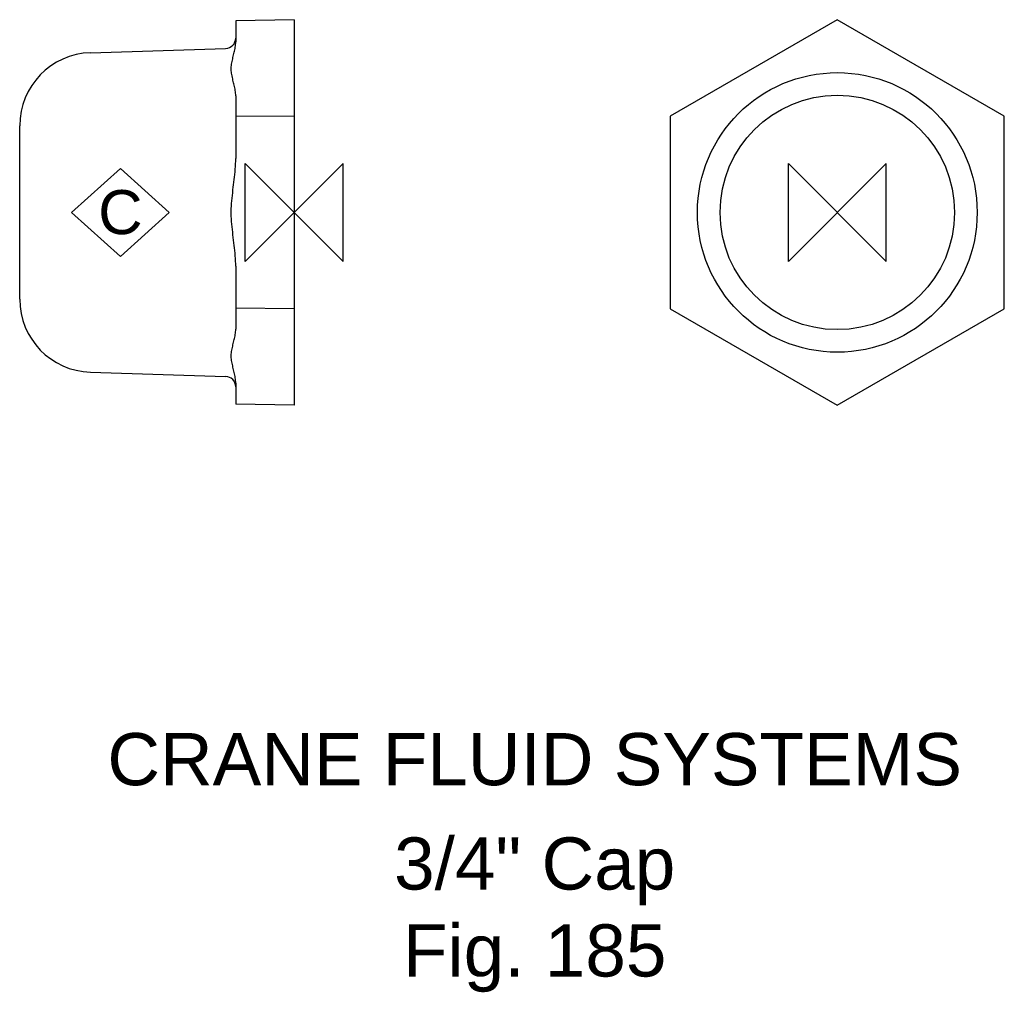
# Model space of a CAD drawing. Extents: x -26.3 to 68, y -74.9 to 18.5.
import ezdxf

# ---------------------------------------------------------------- set-up
doc = ezdxf.new("R2010")
doc.units = 0
doc.header["$MEASUREMENT"] = 0
doc.layers.get('0').update_dxf_attribs({"linetype": 'CONTINUOUS'})
for name, color, linetype in [('DETAIL', 2, 'CONTINUOUS'), ('ORIGIN', 6, 'CONTINUOUS'), ('SYMBOL', 3, 'CONTINUOUS')]:
    doc.layers.add(name, color=color, linetype=linetype)
doc.layers.add('TEXT', color=7, linetype='CONTINUOUS', lineweight=13)
doc.styles.add('fastrack', font='ARIAL.TTF')

# ---------------------------------------------------------------- blocks, each defined once
blk = doc.blocks.new('C Symbol')
at = {"layer": 'SYMBOL'}
for p, q in [((-10, 0), (0, 9)), ((0, 9), (10, 0)), ((0, -9), (-10, 0)), ((10, 0), (0, -9))]:
    blk.add_line(p, q, dxfattribs=at)
at = {"layer": 'SYMBOL', "insert": (0, 0), "char_height": 9, "attachment_point": 5, "style": 'fastrack'}
blk.add_mtext('C', dxfattribs=at)
blk = doc.blocks.new('ZPO')
at = {"layer": 'ORIGIN'}
for p, q in [((-20, 20), (20, -20)), ((20, 20), (-20, -20)), ((-20, -20), (-20, 20)), ((20, -20), (20, 20))]:
    blk.add_line(p, q, dxfattribs=at)

msp = doc.modelspace()

# ---------------------------------------------------------------- linework, layer by layer
at = {"layer": 'DETAIL'}
for p, q in [((0, 18.475), (-5.6, 18.362)), ((-5.6, 18.362), (-5.6, 16.353)), ((0, 18.475), (0, 9.238)), ((52.039, 18.475), (36.039, 9.238)), ((68.039, 9.238), (52.039, 18.475)), ((-19.52, 15.313), (-6.569, 15.72)), ((-5.6, 11.191), (-5.6, 9.181)), ((0, 9.238), (-5.6, 9.181)), ((-5.6, 9.181), (-5.6, 5.162)), ((0, 9.238), (0, -9.238)), ((36.039, 9.238), (36.039, -9.238)), ((68.039, -9.238), (68.039, 9.238)), ((-26.3, -8.316), (-26.3, 8.316)), ((-5.6, -5.162), (-5.6, -9.181)), ((-5.6, -9.181), (-5.6, -11.191)), ((0, -9.238), (-5.6, -9.181)), ((0, -9.238), (0, -18.475)), ((36.039, -9.238), (52.039, -18.475)), ((52.039, -18.475), (68.039, -9.238)), ((-19.52, -15.313), (-6.569, -15.72)), ((-5.6, -16.353), (-5.6, -18.362)), ((0, -18.475), (-5.6, -18.362))]:
    msp.add_line(p, q, dxfattribs=at)
at = {"layer": 'DETAIL', "flags": 128}
for points in [[(-5.6, 11.191), (-5.603, 11.312), (-5.612, 11.439), (-5.625, 11.567), (-5.643, 11.697), (-5.664, 11.826), (-5.687, 11.952), (-5.712, 12.073), (-5.739, 12.192), (-5.769, 12.314), (-5.8, 12.438), (-5.831, 12.564), (-5.863, 12.692), (-5.894, 12.82), (-5.924, 12.949), (-5.951, 13.078), (-5.976, 13.206), (-5.998, 13.334), (-6.015, 13.46), (-6.027, 13.584), (-6.033, 13.705), (-6.033, 13.825), (-6.027, 13.947), (-6.015, 14.071), (-5.998, 14.198), (-5.976, 14.326), (-5.951, 14.455), (-5.924, 14.585), (-5.894, 14.714), (-5.863, 14.844), (-5.831, 14.972), (-5.8, 15.099), (-5.769, 15.224), (-5.739, 15.347), (-5.712, 15.467), (-5.687, 15.589), (-5.664, 15.715), (-5.643, 15.845), (-5.625, 15.975), (-5.612, 16.105), (-5.603, 16.231), (-5.6, 16.353)], [(-5.6, -5.162), (-5.603, -4.919), (-5.612, -4.666), (-5.625, -4.408), (-5.643, -4.148), (-5.664, -3.889), (-5.687, -3.637), (-5.712, -3.394), (-5.739, -3.155), (-5.769, -2.911), (-5.8, -2.661), (-5.831, -2.408), (-5.863, -2.152), (-5.894, -1.894), (-5.924, -1.636), (-5.951, -1.377), (-5.976, -1.119), (-5.998, -0.864), (-6.015, -0.611), (-6.027, -0.363), (-6.033, -0.119), (-6.033, 0.119), (-6.027, 0.363), (-6.015, 0.611), (-5.998, 0.864), (-5.976, 1.119), (-5.951, 1.377), (-5.924, 1.636), (-5.894, 1.894), (-5.863, 2.152), (-5.831, 2.408), (-5.8, 2.661), (-5.769, 2.911), (-5.739, 3.155), (-5.712, 3.394), (-5.687, 3.637), (-5.664, 3.889), (-5.643, 4.148), (-5.625, 4.408), (-5.612, 4.666), (-5.603, 4.919), (-5.6, 5.162)], [(-5.6, -16.353), (-5.603, -16.231), (-5.612, -16.105), (-5.625, -15.975), (-5.643, -15.845), (-5.664, -15.715), (-5.687, -15.589), (-5.712, -15.467), (-5.739, -15.347), (-5.769, -15.224), (-5.8, -15.099), (-5.831, -14.972), (-5.863, -14.844), (-5.894, -14.714), (-5.924, -14.585), (-5.951, -14.455), (-5.976, -14.326), (-5.998, -14.198), (-6.015, -14.071), (-6.027, -13.947), (-6.033, -13.825), (-6.033, -13.705), (-6.027, -13.584), (-6.015, -13.46), (-5.998, -13.334), (-5.976, -13.206), (-5.951, -13.078), (-5.924, -12.949), (-5.894, -12.82), (-5.863, -12.692), (-5.831, -12.564), (-5.8, -12.438), (-5.769, -12.314), (-5.739, -12.192), (-5.712, -12.073), (-5.687, -11.952), (-5.664, -11.826), (-5.643, -11.697), (-5.625, -11.567), (-5.612, -11.439), (-5.603, -11.312), (-5.6, -11.191)]]:
    msp.add_lwpolyline(points, dxfattribs=at)
at = {"layer": 'DETAIL'}
for radius in [13.4, 11.234]:
    msp.add_circle((52.039, 0), radius, dxfattribs=at)
for centre, radius, start, end in [((-6.6, 16.719), 1, 271.8, 0), ((-19.3, 8.316), 7, 91.8, 180), ((-19.3, -8.316), 7, 180, 268.2), ((-6.6, -16.719), 1, 0, 88.2)]:
    msp.add_arc(centre, radius, start, end, dxfattribs=at)

# ---------------------------------------------------------------- block references
at = {"xscale": 0.46875, "yscale": 0.46875, "zscale": 0.46875}
msp.add_blockref('C Symbol', (-16.653, 0), dxfattribs=at)
at = {"layer": 'ORIGIN', "xscale": 0.234375, "yscale": 0.234375, "zscale": 0.234375}
for p in [(0, 0), (52.039, 0)]:
    msp.add_blockref('ZPO', p, dxfattribs=at)

# ---------------------------------------------------------------- texts
at = {"layer": 'TEXT', "char_height": 5, "attachment_point": 2, "style": 'fastrack'}
for s, insert in [('CRANE FLUID SYSTEMS', (23.044, -49.904)), ('\\A1;3/4" Cap\\PFig. 185', (23.044, -59.904))]:
    msp.add_mtext(s, dxfattribs=dict(at, insert=insert))

doc.saveas('drawing.dxf')
